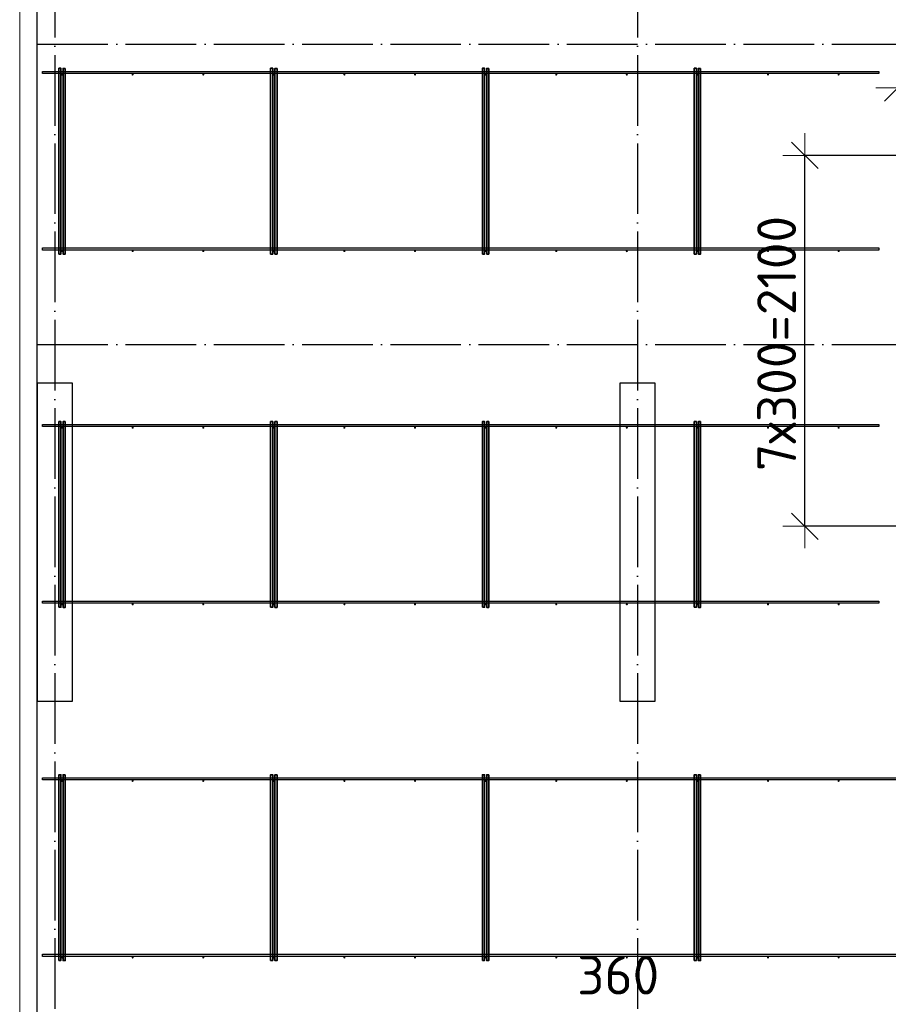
# Model space of a CAD drawing. Header units: millimetres. Extents: x 13527 to 139154, y -122592 to 61893.
# Tile 87 of 129: x 75100 to 80022, y 32963 to 38539. Entities that reach past the tile are written whole.
import ezdxf

# ---------------------------------------------------------------- set-up
doc = ezdxf.new("R2010")
doc.units = ezdxf.units.MM
doc.header["$PDMODE"] = 65
for name, pattern in [('______11', [500, 400, -50, 0, -50]), ('______2', [270, 200, -70]), ('______5', [1100, 800, -100, 100, -100])]:
    doc.linetypes.add(name, pattern=pattern)
for name, color, linetype, lineweight in [('Standard', 7, 'Continuous', 25), ('Колонна (1)', 7, 'Continuous', 35), ('Размерная линия_ общее', 7, 'Continuous', 13), ('Стена_ общее', 7, 'Continuous', 35), ('Фундамент_ общее', 7, 'Continuous', 35)]:
    doc.layers.add(name, color=color, linetype=linetype, lineweight=lineweight)
doc.layers.add('Арм.стержн. Фиксатор', color=7, linetype='Continuous', lineweight=35, true_color=0x501e0f)
doc.layers.add('Осевая линия_ общее', color=7, linetype='______5', lineweight=13, true_color=0xa0a0a0)
doc.styles.add('ISOCPEUR', font='ISOCPEUR')
doc.dimstyles.new('DIMSTYLE_3', dxfattribs={"dimtxt": 220, "dimasz": 250, "dimexe": 0, "dimexo": 0, "dimgap": 110, "dimtad": 2, "dimdec": 0, "dimrnd": 5, "dimzin": 12, "dimdsep": 46, "dimtxsty": 'ISOCPEUR', "dimblk1": 'ALL_ML_STRICH', "dimblk2": 'ALL_ML_STRICH', "dimsah": 1, "dimcen": 0, "dimclrd": 7, "dimclre": 256, "dimclrt": 7, "dimadec": 0, "dimazin": 0, "dimtfac": 1, "dimtdec": 0, "dimtix": 1, "dimtmove": 2, "dimatfit": 3, "dimfxl": 0, "dimtvp": 1.2, "dimtzin": 0, "dimlwd": 0, "dimlwe": -3, "dimarcsym": 0})
doc.dimstyles.new('DIMSTYLE_5', dxfattribs={"dimtxt": 220, "dimasz": 250, "dimexe": 0, "dimexo": 0, "dimgap": 110, "dimtad": 2, "dimdec": 0, "dimrnd": 5, "dimzin": 12, "dimdsep": 46, "dimtxsty": 'ISOCPEUR', "dimblk1": 'ALL_ML_STRICH', "dimblk2": 'ALL_ML_STRICH', "dimsah": 1, "dimcen": 0, "dimclrd": 7, "dimclre": 256, "dimclrt": 7, "dimadec": 0, "dimazin": 0, "dimtfac": 1, "dimtdec": 0, "dimtix": 1, "dimtmove": 2, "dimatfit": 3, "dimfxl": 0, "dimtzin": 0, "dimlwd": 0, "dimlwe": -3, "dimarcsym": 0})

# ---------------------------------------------------------------- blocks, each defined once
blk = doc.blocks.new('СЛОЖНЫЙ_ОБЪЕКТ_0')
at = {"layer": 'Колонна (1)', "color": 9, "lineweight": -3, "true_color": 0xc7c7c7, "transparency": 33554687}
for p, q in [((75200, 36480), (75200, 34680)), ((75400, 36480), (75200, 36480)), ((75400, 34680), (75400, 36480)), ((78500, 36480), (78500, 34680)), ((78700, 36480), (78500, 36480)), ((78700, 34680), (78700, 36480)), ((75200, 34680), (75400, 34680)), ((78500, 34680), (78700, 34680))]:
    blk.add_line(p, q, dxfattribs=at)
blk = doc.blocks.new('ALL_ML_STRICH')
at = {"color": 0, "linetype": 'ByBlock', "lineweight": -2}
for p, q in [((0, -0.5), (0, 0.5)), ((-0.3, -0.3), (0.3, 0.3)), ((-1, 0), (0.5, 0))]:
    blk.add_line(p, q, dxfattribs=at)
blk = doc.blocks.new('*D427')
at = {"layer": 'DEFPOINTS', "color": 7, "linetype": 'Continuous', "lineweight": 13, "transparency": 33554687}
for p in [(80181.9, 37770), (79548.7, 35670), (80217.4, 35670)]:
    blk.add_point(p, dxfattribs=at)
at = {"layer": 'Размерная линия_ общее', "color": 253, "linetype": 'Continuous', "lineweight": -2, "true_color": 0xa0a0a0, "transparency": 33554687}
for p, q in [((80161.9, 37770), (79548.7, 37770)), ((80197.4, 35670), (79548.7, 35670))]:
    blk.add_line(p, q, dxfattribs=at)
at = {"layer": 'Размерная линия_ общее', "color": 7, "linetype": 'Continuous', "lineweight": -2, "transparency": 33554687}
blk.add_line((79548.7, 35670), (79548.7, 37770), dxfattribs=at)
at = {"layer": 'Размерная линия_ общее', "color": 7, "linetype": 'Continuous', "lineweight": 13, "transparency": 33554687, "xscale": 250, "yscale": 250, "zscale": 250}
for p, rotation in [((79548.7, 37770), 90), ((79548.7, 35670), 270)]:
    blk.add_blockref('ALL_ML_STRICH', p, dxfattribs=dict(at, rotation=rotation))
at = {"layer": 'Размерная линия_ общее', "color": 7, "linetype": 'Continuous', "lineweight": 13, "transparency": 33554687, "insert": (79278.7, 35983), "char_height": 220, "width": 11, "attachment_point": 1, "rotation": 90, "line_spacing_factor": 0.60241, "style": 'ISOCPEUR'}
blk.add_mtext('7х300=2100', dxfattribs=at)
blk = doc.blocks.new('*D433')
at = {"layer": 'DEFPOINTS', "color": 7, "linetype": 'Continuous', "lineweight": 13, "transparency": 33554687}
for p in [(80075, 38152.7), (80075, 37776), (80805, 36876)]:
    blk.add_point(p, dxfattribs=at)
at = {"layer": 'Размерная линия_ общее', "color": 253, "linetype": 'Continuous', "lineweight": -2, "true_color": 0xa0a0a0, "transparency": 33554687}
for p, q in [((80075, 37796), (80075, 38152.7)), ((80805, 36896), (80805, 38152.7))]:
    blk.add_line(p, q, dxfattribs=at)
at = {"layer": 'Размерная линия_ общее', "color": 7, "linetype": 'Continuous', "lineweight": -2, "transparency": 33554687}
blk.add_line((80075, 38152.7), (80805, 38152.7), dxfattribs=at)
at = {"layer": 'Размерная линия_ общее', "color": 7, "linetype": 'Continuous', "lineweight": 13, "transparency": 33554687, "xscale": 250, "yscale": 250, "zscale": 250, "rotation": 180}
blk.add_blockref('ALL_ML_STRICH', (80075, 38152.7), dxfattribs=at)
at = {"layer": 'Размерная линия_ общее', "color": 7, "linetype": 'Continuous', "lineweight": 13, "transparency": 33554687, "xscale": 250, "yscale": 250, "zscale": 250}
blk.add_blockref('ALL_ML_STRICH', (80805, 38152.7), dxfattribs=at)
at = {"layer": 'Размерная линия_ общее', "color": 7, "linetype": 'Continuous', "lineweight": 13, "transparency": 33554687, "insert": (80451, 38312.7), "char_height": 220, "width": 660, "attachment_point": 5, "style": 'ISOCPEUR'}
blk.add_mtext('\\A1;{730}', dxfattribs=at)
blk = doc.blocks.new('*D437')
at = {"layer": 'DEFPOINTS', "color": 7, "linetype": 'Continuous', "lineweight": 13, "transparency": 33554687}
for p in [(78600, 32597.8), (78600, 32547.8), (78960, 31270)]:
    blk.add_point(p, dxfattribs=at)
at = {"layer": 'Размерная линия_ общее', "color": 253, "linetype": 'Continuous', "lineweight": -2, "true_color": 0xa0a0a0, "transparency": 33554687}
for p, q in [((78600, 32567.8), (78600, 32597.8)), ((78960, 31290), (78960, 32597.8))]:
    blk.add_line(p, q, dxfattribs=at)
at = {"layer": 'Размерная линия_ общее', "color": 7, "linetype": 'Continuous', "lineweight": -2, "transparency": 33554687}
blk.add_line((78600, 32597.8), (78960, 32597.8), dxfattribs=at)
at = {"layer": 'Размерная линия_ общее', "color": 7, "linetype": 'Continuous', "lineweight": 13, "transparency": 33554687, "xscale": 250, "yscale": 250, "zscale": 250, "rotation": 180}
blk.add_blockref('ALL_ML_STRICH', (78600, 32597.8), dxfattribs=at)
at = {"layer": 'Размерная линия_ общее', "color": 7, "linetype": 'Continuous', "lineweight": 13, "transparency": 33554687, "xscale": 250, "yscale": 250, "zscale": 250}
blk.add_blockref('ALL_ML_STRICH', (78960, 32597.8), dxfattribs=at)
at = {"layer": 'Размерная линия_ общее', "color": 7, "linetype": 'Continuous', "lineweight": 13, "transparency": 33554687, "insert": (78491.2, 33128.5), "char_height": 220, "width": 660, "attachment_point": 5, "style": 'ISOCPEUR'}
blk.add_mtext('\\A1;{360}', dxfattribs=at)

msp = doc.modelspace()

# ---------------------------------------------------------------- hatches: boundary and pattern name
at = {"layer": 'Арм.стержн. Фиксатор', "linetype": 'Continuous', "lineweight": 35, "transparency": 33554687}
for points in [[(75346, 38228), (75345.5, 38230.3), (75344.2, 38232.2), (75342.3, 38233.5), (75340, 38234), (75337.7, 38233.5), (75335.8, 38232.2), (75334.5, 38230.3), (75334, 38228), (75334.5, 38225.7), (75335.8, 38223.8), (75337.7, 38222.5), (75340, 38222), (75342.3, 38222.5), (75344.2, 38223.8), (75345.5, 38225.7)], [(75746, 38228), (75745.5, 38230.3), (75744.2, 38232.2), (75742.3, 38233.5), (75740, 38234), (75737.7, 38233.5), (75735.8, 38232.2), (75734.5, 38230.3), (75734, 38228), (75734.5, 38225.7), (75735.8, 38223.8), (75737.7, 38222.5), (75740, 38222), (75742.3, 38222.5), (75744.2, 38223.8), (75745.5, 38225.7)], [(76146, 38228), (76145.5, 38230.3), (76144.2, 38232.2), (76142.3, 38233.5), (76140, 38234), (76137.7, 38233.5), (76135.8, 38232.2), (76134.5, 38230.3), (76134, 38228), (76134.5, 38225.7), (76135.8, 38223.8), (76137.7, 38222.5), (76140, 38222), (76142.3, 38222.5), (76144.2, 38223.8), (76145.5, 38225.7)], [(76546, 38228), (76545.5, 38230.3), (76544.2, 38232.2), (76542.3, 38233.5), (76540, 38234), (76537.7, 38233.5), (76535.8, 38232.2), (76534.5, 38230.3), (76534, 38228), (76534.5, 38225.7), (76535.8, 38223.8), (76537.7, 38222.5), (76540, 38222), (76542.3, 38222.5), (76544.2, 38223.8), (76545.5, 38225.7)], [(76946, 38228), (76945.5, 38230.3), (76944.2, 38232.2), (76942.3, 38233.5), (76940, 38234), (76937.7, 38233.5), (76935.8, 38232.2), (76934.5, 38230.3), (76934, 38228), (76934.5, 38225.7), (76935.8, 38223.8), (76937.7, 38222.5), (76940, 38222), (76942.3, 38222.5), (76944.2, 38223.8), (76945.5, 38225.7)], [(77346, 38228), (77345.5, 38230.3), (77344.2, 38232.2), (77342.3, 38233.5), (77340, 38234), (77337.7, 38233.5), (77335.8, 38232.2), (77334.5, 38230.3), (77334, 38228), (77334.5, 38225.7), (77335.8, 38223.8), (77337.7, 38222.5), (77340, 38222), (77342.3, 38222.5), (77344.2, 38223.8), (77345.5, 38225.7)], [(77746, 38228), (77745.5, 38230.3), (77744.2, 38232.2), (77742.3, 38233.5), (77740, 38234), (77737.7, 38233.5), (77735.8, 38232.2), (77734.5, 38230.3), (77734, 38228), (77734.5, 38225.7), (77735.8, 38223.8), (77737.7, 38222.5), (77740, 38222), (77742.3, 38222.5), (77744.2, 38223.8), (77745.5, 38225.7)], [(78146, 38228), (78145.5, 38230.3), (78144.2, 38232.2), (78142.3, 38233.5), (78140, 38234), (78137.7, 38233.5), (78135.8, 38232.2), (78134.5, 38230.3), (78134, 38228), (78134.5, 38225.7), (78135.8, 38223.8), (78137.7, 38222.5), (78140, 38222), (78142.3, 38222.5), (78144.2, 38223.8), (78145.5, 38225.7)], [(78546, 38228), (78545.5, 38230.3), (78544.2, 38232.2), (78542.3, 38233.5), (78540, 38234), (78537.7, 38233.5), (78535.8, 38232.2), (78534.5, 38230.3), (78534, 38228), (78534.5, 38225.7), (78535.8, 38223.8), (78537.7, 38222.5), (78540, 38222), (78542.3, 38222.5), (78544.2, 38223.8), (78545.5, 38225.7)], [(78946, 38228), (78945.5, 38230.3), (78944.2, 38232.2), (78942.3, 38233.5), (78940, 38234), (78937.7, 38233.5), (78935.8, 38232.2), (78934.5, 38230.3), (78934, 38228), (78934.5, 38225.7), (78935.8, 38223.8), (78937.7, 38222.5), (78940, 38222), (78942.3, 38222.5), (78944.2, 38223.8), (78945.5, 38225.7)], [(79346, 38228), (79345.5, 38230.3), (79344.2, 38232.2), (79342.3, 38233.5), (79340, 38234), (79337.7, 38233.5), (79335.8, 38232.2), (79334.5, 38230.3), (79334, 38228), (79334.5, 38225.7), (79335.8, 38223.8), (79337.7, 38222.5), (79340, 38222), (79342.3, 38222.5), (79344.2, 38223.8), (79345.5, 38225.7)], [(79746, 38228), (79745.5, 38230.3), (79744.2, 38232.2), (79742.3, 38233.5), (79740, 38234), (79737.7, 38233.5), (79735.8, 38232.2), (79734.5, 38230.3), (79734, 38228), (79734.5, 38225.7), (79735.8, 38223.8), (79737.7, 38222.5), (79740, 38222), (79742.3, 38222.5), (79744.2, 38223.8), (79745.5, 38225.7)], [(75346, 37228), (75345.5, 37230.3), (75344.2, 37232.2), (75342.3, 37233.5), (75340, 37234), (75337.7, 37233.5), (75335.8, 37232.2), (75334.5, 37230.3), (75334, 37228), (75334.5, 37225.7), (75335.8, 37223.8), (75337.7, 37222.5), (75340, 37222), (75342.3, 37222.5), (75344.2, 37223.8), (75345.5, 37225.7)], [(75746, 37228), (75745.5, 37230.3), (75744.2, 37232.2), (75742.3, 37233.5), (75740, 37234), (75737.7, 37233.5), (75735.8, 37232.2), (75734.5, 37230.3), (75734, 37228), (75734.5, 37225.7), (75735.8, 37223.8), (75737.7, 37222.5), (75740, 37222), (75742.3, 37222.5), (75744.2, 37223.8), (75745.5, 37225.7)], [(76146, 37228), (76145.5, 37230.3), (76144.2, 37232.2), (76142.3, 37233.5), (76140, 37234), (76137.7, 37233.5), (76135.8, 37232.2), (76134.5, 37230.3), (76134, 37228), (76134.5, 37225.7), (76135.8, 37223.8), (76137.7, 37222.5), (76140, 37222), (76142.3, 37222.5), (76144.2, 37223.8), (76145.5, 37225.7)], [(76546, 37228), (76545.5, 37230.3), (76544.2, 37232.2), (76542.3, 37233.5), (76540, 37234), (76537.7, 37233.5), (76535.8, 37232.2), (76534.5, 37230.3), (76534, 37228), (76534.5, 37225.7), (76535.8, 37223.8), (76537.7, 37222.5), (76540, 37222), (76542.3, 37222.5), (76544.2, 37223.8), (76545.5, 37225.7)], [(76946, 37228), (76945.5, 37230.3), (76944.2, 37232.2), (76942.3, 37233.5), (76940, 37234), (76937.7, 37233.5), (76935.8, 37232.2), (76934.5, 37230.3), (76934, 37228), (76934.5, 37225.7), (76935.8, 37223.8), (76937.7, 37222.5), (76940, 37222), (76942.3, 37222.5), (76944.2, 37223.8), (76945.5, 37225.7)], [(77346, 37228), (77345.5, 37230.3), (77344.2, 37232.2), (77342.3, 37233.5), (77340, 37234), (77337.7, 37233.5), (77335.8, 37232.2), (77334.5, 37230.3), (77334, 37228), (77334.5, 37225.7), (77335.8, 37223.8), (77337.7, 37222.5), (77340, 37222), (77342.3, 37222.5), (77344.2, 37223.8), (77345.5, 37225.7)], [(77746, 37228), (77745.5, 37230.3), (77744.2, 37232.2), (77742.3, 37233.5), (77740, 37234), (77737.7, 37233.5), (77735.8, 37232.2), (77734.5, 37230.3), (77734, 37228), (77734.5, 37225.7), (77735.8, 37223.8), (77737.7, 37222.5), (77740, 37222), (77742.3, 37222.5), (77744.2, 37223.8), (77745.5, 37225.7)], [(78146, 37228), (78145.5, 37230.3), (78144.2, 37232.2), (78142.3, 37233.5), (78140, 37234), (78137.7, 37233.5), (78135.8, 37232.2), (78134.5, 37230.3), (78134, 37228), (78134.5, 37225.7), (78135.8, 37223.8), (78137.7, 37222.5), (78140, 37222), (78142.3, 37222.5), (78144.2, 37223.8), (78145.5, 37225.7)], [(78546, 37228), (78545.5, 37230.3), (78544.2, 37232.2), (78542.3, 37233.5), (78540, 37234), (78537.7, 37233.5), (78535.8, 37232.2), (78534.5, 37230.3), (78534, 37228), (78534.5, 37225.7), (78535.8, 37223.8), (78537.7, 37222.5), (78540, 37222), (78542.3, 37222.5), (78544.2, 37223.8), (78545.5, 37225.7)], [(78946, 37228), (78945.5, 37230.3), (78944.2, 37232.2), (78942.3, 37233.5), (78940, 37234), (78937.7, 37233.5), (78935.8, 37232.2), (78934.5, 37230.3), (78934, 37228), (78934.5, 37225.7), (78935.8, 37223.8), (78937.7, 37222.5), (78940, 37222), (78942.3, 37222.5), (78944.2, 37223.8), (78945.5, 37225.7)], [(79346, 37228), (79345.5, 37230.3), (79344.2, 37232.2), (79342.3, 37233.5), (79340, 37234), (79337.7, 37233.5), (79335.8, 37232.2), (79334.5, 37230.3), (79334, 37228), (79334.5, 37225.7), (79335.8, 37223.8), (79337.7, 37222.5), (79340, 37222), (79342.3, 37222.5), (79344.2, 37223.8), (79345.5, 37225.7)], [(79746, 37228), (79745.5, 37230.3), (79744.2, 37232.2), (79742.3, 37233.5), (79740, 37234), (79737.7, 37233.5), (79735.8, 37232.2), (79734.5, 37230.3), (79734, 37228), (79734.5, 37225.7), (79735.8, 37223.8), (79737.7, 37222.5), (79740, 37222), (79742.3, 37222.5), (79744.2, 37223.8), (79745.5, 37225.7)], [(75346, 36228), (75345.5, 36230.3), (75344.2, 36232.2), (75342.3, 36233.5), (75340, 36234), (75337.7, 36233.5), (75335.8, 36232.2), (75334.5, 36230.3), (75334, 36228), (75334.5, 36225.7), (75335.8, 36223.8), (75337.7, 36222.5), (75340, 36222), (75342.3, 36222.5), (75344.2, 36223.8), (75345.5, 36225.7)], [(75746, 36228), (75745.5, 36230.3), (75744.2, 36232.2), (75742.3, 36233.5), (75740, 36234), (75737.7, 36233.5), (75735.8, 36232.2), (75734.5, 36230.3), (75734, 36228), (75734.5, 36225.7), (75735.8, 36223.8), (75737.7, 36222.5), (75740, 36222), (75742.3, 36222.5), (75744.2, 36223.8), (75745.5, 36225.7)], [(76146, 36228), (76145.5, 36230.3), (76144.2, 36232.2), (76142.3, 36233.5), (76140, 36234), (76137.7, 36233.5), (76135.8, 36232.2), (76134.5, 36230.3), (76134, 36228), (76134.5, 36225.7), (76135.8, 36223.8), (76137.7, 36222.5), (76140, 36222), (76142.3, 36222.5), (76144.2, 36223.8), (76145.5, 36225.7)], [(76546, 36228), (76545.5, 36230.3), (76544.2, 36232.2), (76542.3, 36233.5), (76540, 36234), (76537.7, 36233.5), (76535.8, 36232.2), (76534.5, 36230.3), (76534, 36228), (76534.5, 36225.7), (76535.8, 36223.8), (76537.7, 36222.5), (76540, 36222), (76542.3, 36222.5), (76544.2, 36223.8), (76545.5, 36225.7)], [(76946, 36228), (76945.5, 36230.3), (76944.2, 36232.2), (76942.3, 36233.5), (76940, 36234), (76937.7, 36233.5), (76935.8, 36232.2), (76934.5, 36230.3), (76934, 36228), (76934.5, 36225.7), (76935.8, 36223.8), (76937.7, 36222.5), (76940, 36222), (76942.3, 36222.5), (76944.2, 36223.8), (76945.5, 36225.7)], [(77346, 36228), (77345.5, 36230.3), (77344.2, 36232.2), (77342.3, 36233.5), (77340, 36234), (77337.7, 36233.5), (77335.8, 36232.2), (77334.5, 36230.3), (77334, 36228), (77334.5, 36225.7), (77335.8, 36223.8), (77337.7, 36222.5), (77340, 36222), (77342.3, 36222.5), (77344.2, 36223.8), (77345.5, 36225.7)], [(77746, 36228), (77745.5, 36230.3), (77744.2, 36232.2), (77742.3, 36233.5), (77740, 36234), (77737.7, 36233.5), (77735.8, 36232.2), (77734.5, 36230.3), (77734, 36228), (77734.5, 36225.7), (77735.8, 36223.8), (77737.7, 36222.5), (77740, 36222), (77742.3, 36222.5), (77744.2, 36223.8), (77745.5, 36225.7)], [(78146, 36228), (78145.5, 36230.3), (78144.2, 36232.2), (78142.3, 36233.5), (78140, 36234), (78137.7, 36233.5), (78135.8, 36232.2), (78134.5, 36230.3), (78134, 36228), (78134.5, 36225.7), (78135.8, 36223.8), (78137.7, 36222.5), (78140, 36222), (78142.3, 36222.5), (78144.2, 36223.8), (78145.5, 36225.7)], [(78546, 36228), (78545.5, 36230.3), (78544.2, 36232.2), (78542.3, 36233.5), (78540, 36234), (78537.7, 36233.5), (78535.8, 36232.2), (78534.5, 36230.3), (78534, 36228), (78534.5, 36225.7), (78535.8, 36223.8), (78537.7, 36222.5), (78540, 36222), (78542.3, 36222.5), (78544.2, 36223.8), (78545.5, 36225.7)], [(78946, 36228), (78945.5, 36230.3), (78944.2, 36232.2), (78942.3, 36233.5), (78940, 36234), (78937.7, 36233.5), (78935.8, 36232.2), (78934.5, 36230.3), (78934, 36228), (78934.5, 36225.7), (78935.8, 36223.8), (78937.7, 36222.5), (78940, 36222), (78942.3, 36222.5), (78944.2, 36223.8), (78945.5, 36225.7)], [(79346, 36228), (79345.5, 36230.3), (79344.2, 36232.2), (79342.3, 36233.5), (79340, 36234), (79337.7, 36233.5), (79335.8, 36232.2), (79334.5, 36230.3), (79334, 36228), (79334.5, 36225.7), (79335.8, 36223.8), (79337.7, 36222.5), (79340, 36222), (79342.3, 36222.5), (79344.2, 36223.8), (79345.5, 36225.7)], [(79746, 36228), (79745.5, 36230.3), (79744.2, 36232.2), (79742.3, 36233.5), (79740, 36234), (79737.7, 36233.5), (79735.8, 36232.2), (79734.5, 36230.3), (79734, 36228), (79734.5, 36225.7), (79735.8, 36223.8), (79737.7, 36222.5), (79740, 36222), (79742.3, 36222.5), (79744.2, 36223.8), (79745.5, 36225.7)], [(75346, 35228), (75345.5, 35230.3), (75344.2, 35232.2), (75342.3, 35233.5), (75340, 35234), (75337.7, 35233.5), (75335.8, 35232.2), (75334.5, 35230.3), (75334, 35228), (75334.5, 35225.7), (75335.8, 35223.8), (75337.7, 35222.5), (75340, 35222), (75342.3, 35222.5), (75344.2, 35223.8), (75345.5, 35225.7)], [(75746, 35228), (75745.5, 35230.3), (75744.2, 35232.2), (75742.3, 35233.5), (75740, 35234), (75737.7, 35233.5), (75735.8, 35232.2), (75734.5, 35230.3), (75734, 35228), (75734.5, 35225.7), (75735.8, 35223.8), (75737.7, 35222.5), (75740, 35222), (75742.3, 35222.5), (75744.2, 35223.8), (75745.5, 35225.7)], [(76146, 35228), (76145.5, 35230.3), (76144.2, 35232.2), (76142.3, 35233.5), (76140, 35234), (76137.7, 35233.5), (76135.8, 35232.2), (76134.5, 35230.3), (76134, 35228), (76134.5, 35225.7), (76135.8, 35223.8), (76137.7, 35222.5), (76140, 35222), (76142.3, 35222.5), (76144.2, 35223.8), (76145.5, 35225.7)], [(76546, 35228), (76545.5, 35230.3), (76544.2, 35232.2), (76542.3, 35233.5), (76540, 35234), (76537.7, 35233.5), (76535.8, 35232.2), (76534.5, 35230.3), (76534, 35228), (76534.5, 35225.7), (76535.8, 35223.8), (76537.7, 35222.5), (76540, 35222), (76542.3, 35222.5), (76544.2, 35223.8), (76545.5, 35225.7)], [(76946, 35228), (76945.5, 35230.3), (76944.2, 35232.2), (76942.3, 35233.5), (76940, 35234), (76937.7, 35233.5), (76935.8, 35232.2), (76934.5, 35230.3), (76934, 35228), (76934.5, 35225.7), (76935.8, 35223.8), (76937.7, 35222.5), (76940, 35222), (76942.3, 35222.5), (76944.2, 35223.8), (76945.5, 35225.7)], [(77346, 35228), (77345.5, 35230.3), (77344.2, 35232.2), (77342.3, 35233.5), (77340, 35234), (77337.7, 35233.5), (77335.8, 35232.2), (77334.5, 35230.3), (77334, 35228), (77334.5, 35225.7), (77335.8, 35223.8), (77337.7, 35222.5), (77340, 35222), (77342.3, 35222.5), (77344.2, 35223.8), (77345.5, 35225.7)], [(77746, 35228), (77745.5, 35230.3), (77744.2, 35232.2), (77742.3, 35233.5), (77740, 35234), (77737.7, 35233.5), (77735.8, 35232.2), (77734.5, 35230.3), (77734, 35228), (77734.5, 35225.7), (77735.8, 35223.8), (77737.7, 35222.5), (77740, 35222), (77742.3, 35222.5), (77744.2, 35223.8), (77745.5, 35225.7)], [(78146, 35228), (78145.5, 35230.3), (78144.2, 35232.2), (78142.3, 35233.5), (78140, 35234), (78137.7, 35233.5), (78135.8, 35232.2), (78134.5, 35230.3), (78134, 35228), (78134.5, 35225.7), (78135.8, 35223.8), (78137.7, 35222.5), (78140, 35222), (78142.3, 35222.5), (78144.2, 35223.8), (78145.5, 35225.7)], [(78546, 35228), (78545.5, 35230.3), (78544.2, 35232.2), (78542.3, 35233.5), (78540, 35234), (78537.7, 35233.5), (78535.8, 35232.2), (78534.5, 35230.3), (78534, 35228), (78534.5, 35225.7), (78535.8, 35223.8), (78537.7, 35222.5), (78540, 35222), (78542.3, 35222.5), (78544.2, 35223.8), (78545.5, 35225.7)], [(78946, 35228), (78945.5, 35230.3), (78944.2, 35232.2), (78942.3, 35233.5), (78940, 35234), (78937.7, 35233.5), (78935.8, 35232.2), (78934.5, 35230.3), (78934, 35228), (78934.5, 35225.7), (78935.8, 35223.8), (78937.7, 35222.5), (78940, 35222), (78942.3, 35222.5), (78944.2, 35223.8), (78945.5, 35225.7)], [(79346, 35228), (79345.5, 35230.3), (79344.2, 35232.2), (79342.3, 35233.5), (79340, 35234), (79337.7, 35233.5), (79335.8, 35232.2), (79334.5, 35230.3), (79334, 35228), (79334.5, 35225.7), (79335.8, 35223.8), (79337.7, 35222.5), (79340, 35222), (79342.3, 35222.5), (79344.2, 35223.8), (79345.5, 35225.7)], [(79746, 35228), (79745.5, 35230.3), (79744.2, 35232.2), (79742.3, 35233.5), (79740, 35234), (79737.7, 35233.5), (79735.8, 35232.2), (79734.5, 35230.3), (79734, 35228), (79734.5, 35225.7), (79735.8, 35223.8), (79737.7, 35222.5), (79740, 35222), (79742.3, 35222.5), (79744.2, 35223.8), (79745.5, 35225.7)], [(75346, 34228), (75345.5, 34230.3), (75344.2, 34232.2), (75342.3, 34233.5), (75340, 34234), (75337.7, 34233.5), (75335.8, 34232.2), (75334.5, 34230.3), (75334, 34228), (75334.5, 34225.7), (75335.8, 34223.8), (75337.7, 34222.5), (75340, 34222), (75342.3, 34222.5), (75344.2, 34223.8), (75345.5, 34225.7)], [(75746, 34228), (75745.5, 34230.3), (75744.2, 34232.2), (75742.3, 34233.5), (75740, 34234), (75737.7, 34233.5), (75735.8, 34232.2), (75734.5, 34230.3), (75734, 34228), (75734.5, 34225.7), (75735.8, 34223.8), (75737.7, 34222.5), (75740, 34222), (75742.3, 34222.5), (75744.2, 34223.8), (75745.5, 34225.7)], [(76146, 34228), (76145.5, 34230.3), (76144.2, 34232.2), (76142.3, 34233.5), (76140, 34234), (76137.7, 34233.5), (76135.8, 34232.2), (76134.5, 34230.3), (76134, 34228), (76134.5, 34225.7), (76135.8, 34223.8), (76137.7, 34222.5), (76140, 34222), (76142.3, 34222.5), (76144.2, 34223.8), (76145.5, 34225.7)], [(76546, 34228), (76545.5, 34230.3), (76544.2, 34232.2), (76542.3, 34233.5), (76540, 34234), (76537.7, 34233.5), (76535.8, 34232.2), (76534.5, 34230.3), (76534, 34228), (76534.5, 34225.7), (76535.8, 34223.8), (76537.7, 34222.5), (76540, 34222), (76542.3, 34222.5), (76544.2, 34223.8), (76545.5, 34225.7)], [(76946, 34228), (76945.5, 34230.3), (76944.2, 34232.2), (76942.3, 34233.5), (76940, 34234), (76937.7, 34233.5), (76935.8, 34232.2), (76934.5, 34230.3), (76934, 34228), (76934.5, 34225.7), (76935.8, 34223.8), (76937.7, 34222.5), (76940, 34222), (76942.3, 34222.5), (76944.2, 34223.8), (76945.5, 34225.7)], [(77346, 34228), (77345.5, 34230.3), (77344.2, 34232.2), (77342.3, 34233.5), (77340, 34234), (77337.7, 34233.5), (77335.8, 34232.2), (77334.5, 34230.3), (77334, 34228), (77334.5, 34225.7), (77335.8, 34223.8), (77337.7, 34222.5), (77340, 34222), (77342.3, 34222.5), (77344.2, 34223.8), (77345.5, 34225.7)], [(77746, 34228), (77745.5, 34230.3), (77744.2, 34232.2), (77742.3, 34233.5), (77740, 34234), (77737.7, 34233.5), (77735.8, 34232.2), (77734.5, 34230.3), (77734, 34228), (77734.5, 34225.7), (77735.8, 34223.8), (77737.7, 34222.5), (77740, 34222), (77742.3, 34222.5), (77744.2, 34223.8), (77745.5, 34225.7)], [(78146, 34228), (78145.5, 34230.3), (78144.2, 34232.2), (78142.3, 34233.5), (78140, 34234), (78137.7, 34233.5), (78135.8, 34232.2), (78134.5, 34230.3), (78134, 34228), (78134.5, 34225.7), (78135.8, 34223.8), (78137.7, 34222.5), (78140, 34222), (78142.3, 34222.5), (78144.2, 34223.8), (78145.5, 34225.7)], [(78546, 34228), (78545.5, 34230.3), (78544.2, 34232.2), (78542.3, 34233.5), (78540, 34234), (78537.7, 34233.5), (78535.8, 34232.2), (78534.5, 34230.3), (78534, 34228), (78534.5, 34225.7), (78535.8, 34223.8), (78537.7, 34222.5), (78540, 34222), (78542.3, 34222.5), (78544.2, 34223.8), (78545.5, 34225.7)], [(78946, 34228), (78945.5, 34230.3), (78944.2, 34232.2), (78942.3, 34233.5), (78940, 34234), (78937.7, 34233.5), (78935.8, 34232.2), (78934.5, 34230.3), (78934, 34228), (78934.5, 34225.7), (78935.8, 34223.8), (78937.7, 34222.5), (78940, 34222), (78942.3, 34222.5), (78944.2, 34223.8), (78945.5, 34225.7)], [(79346, 34228), (79345.5, 34230.3), (79344.2, 34232.2), (79342.3, 34233.5), (79340, 34234), (79337.7, 34233.5), (79335.8, 34232.2), (79334.5, 34230.3), (79334, 34228), (79334.5, 34225.7), (79335.8, 34223.8), (79337.7, 34222.5), (79340, 34222), (79342.3, 34222.5), (79344.2, 34223.8), (79345.5, 34225.7)], [(79746, 34228), (79745.5, 34230.3), (79744.2, 34232.2), (79742.3, 34233.5), (79740, 34234), (79737.7, 34233.5), (79735.8, 34232.2), (79734.5, 34230.3), (79734, 34228), (79734.5, 34225.7), (79735.8, 34223.8), (79737.7, 34222.5), (79740, 34222), (79742.3, 34222.5), (79744.2, 34223.8), (79745.5, 34225.7)], [(75346, 33228), (75345.5, 33230.3), (75344.2, 33232.2), (75342.3, 33233.5), (75340, 33234), (75337.7, 33233.5), (75335.8, 33232.2), (75334.5, 33230.3), (75334, 33228), (75334.5, 33225.7), (75335.8, 33223.8), (75337.7, 33222.5), (75340, 33222), (75342.3, 33222.5), (75344.2, 33223.8), (75345.5, 33225.7)], [(75746, 33228), (75745.5, 33230.3), (75744.2, 33232.2), (75742.3, 33233.5), (75740, 33234), (75737.7, 33233.5), (75735.8, 33232.2), (75734.5, 33230.3), (75734, 33228), (75734.5, 33225.7), (75735.8, 33223.8), (75737.7, 33222.5), (75740, 33222), (75742.3, 33222.5), (75744.2, 33223.8), (75745.5, 33225.7)], [(76146, 33228), (76145.5, 33230.3), (76144.2, 33232.2), (76142.3, 33233.5), (76140, 33234), (76137.7, 33233.5), (76135.8, 33232.2), (76134.5, 33230.3), (76134, 33228), (76134.5, 33225.7), (76135.8, 33223.8), (76137.7, 33222.5), (76140, 33222), (76142.3, 33222.5), (76144.2, 33223.8), (76145.5, 33225.7)], [(76546, 33228), (76545.5, 33230.3), (76544.2, 33232.2), (76542.3, 33233.5), (76540, 33234), (76537.7, 33233.5), (76535.8, 33232.2), (76534.5, 33230.3), (76534, 33228), (76534.5, 33225.7), (76535.8, 33223.8), (76537.7, 33222.5), (76540, 33222), (76542.3, 33222.5), (76544.2, 33223.8), (76545.5, 33225.7)], [(76946, 33228), (76945.5, 33230.3), (76944.2, 33232.2), (76942.3, 33233.5), (76940, 33234), (76937.7, 33233.5), (76935.8, 33232.2), (76934.5, 33230.3), (76934, 33228), (76934.5, 33225.7), (76935.8, 33223.8), (76937.7, 33222.5), (76940, 33222), (76942.3, 33222.5), (76944.2, 33223.8), (76945.5, 33225.7)], [(77346, 33228), (77345.5, 33230.3), (77344.2, 33232.2), (77342.3, 33233.5), (77340, 33234), (77337.7, 33233.5), (77335.8, 33232.2), (77334.5, 33230.3), (77334, 33228), (77334.5, 33225.7), (77335.8, 33223.8), (77337.7, 33222.5), (77340, 33222), (77342.3, 33222.5), (77344.2, 33223.8), (77345.5, 33225.7)], [(77746, 33228), (77745.5, 33230.3), (77744.2, 33232.2), (77742.3, 33233.5), (77740, 33234), (77737.7, 33233.5), (77735.8, 33232.2), (77734.5, 33230.3), (77734, 33228), (77734.5, 33225.7), (77735.8, 33223.8), (77737.7, 33222.5), (77740, 33222), (77742.3, 33222.5), (77744.2, 33223.8), (77745.5, 33225.7)], [(78146, 33228), (78145.5, 33230.3), (78144.2, 33232.2), (78142.3, 33233.5), (78140, 33234), (78137.7, 33233.5), (78135.8, 33232.2), (78134.5, 33230.3), (78134, 33228), (78134.5, 33225.7), (78135.8, 33223.8), (78137.7, 33222.5), (78140, 33222), (78142.3, 33222.5), (78144.2, 33223.8), (78145.5, 33225.7)], [(78546, 33228), (78545.5, 33230.3), (78544.2, 33232.2), (78542.3, 33233.5), (78540, 33234), (78537.7, 33233.5), (78535.8, 33232.2), (78534.5, 33230.3), (78534, 33228), (78534.5, 33225.7), (78535.8, 33223.8), (78537.7, 33222.5), (78540, 33222), (78542.3, 33222.5), (78544.2, 33223.8), (78545.5, 33225.7)], [(78946, 33228), (78945.5, 33230.3), (78944.2, 33232.2), (78942.3, 33233.5), (78940, 33234), (78937.7, 33233.5), (78935.8, 33232.2), (78934.5, 33230.3), (78934, 33228), (78934.5, 33225.7), (78935.8, 33223.8), (78937.7, 33222.5), (78940, 33222), (78942.3, 33222.5), (78944.2, 33223.8), (78945.5, 33225.7)], [(79346, 33228), (79345.5, 33230.3), (79344.2, 33232.2), (79342.3, 33233.5), (79340, 33234), (79337.7, 33233.5), (79335.8, 33232.2), (79334.5, 33230.3), (79334, 33228), (79334.5, 33225.7), (79335.8, 33223.8), (79337.7, 33222.5), (79340, 33222), (79342.3, 33222.5), (79344.2, 33223.8), (79345.5, 33225.7)], [(79746, 33228), (79745.5, 33230.3), (79744.2, 33232.2), (79742.3, 33233.5), (79740, 33234), (79737.7, 33233.5), (79735.8, 33232.2), (79734.5, 33230.3), (79734, 33228), (79734.5, 33225.7), (79735.8, 33223.8), (79737.7, 33222.5), (79740, 33222), (79742.3, 33222.5), (79744.2, 33223.8), (79745.5, 33225.7)]]:
    msp.add_hatch(color=22, dxfattribs=at).paths.add_polyline_path(points)

# ---------------------------------------------------------------- linework, layer by layer
at = {"layer": 'Standard', "color": 7, "linetype": 'Continuous', "lineweight": 13, "transparency": 33554687}
msp.add_lwpolyline([(75100, 29250), (117980, 29250), (117980, 46440), (75100, 46440), (75100, 29250)], dxfattribs=at)
at = {"layer": 'Арм.стержн. Фиксатор', "color": 22, "linetype": 'Continuous', "lineweight": 35, "transparency": 33554687}
for points in [[(75322, 37211.1), (75322, 38263.1), (75334, 38263.1), (75334, 37211.1), (75322, 37211.1)], [(75358, 38262.9), (75358, 37210.8), (75346, 37210.8), (75346, 38262.9), (75358, 38262.9)], [(76522, 37211.1), (76522, 38263.1), (76534, 38263.1), (76534, 37211.1), (76522, 37211.1)], [(76558, 38262.9), (76558, 37210.8), (76546, 37210.8), (76546, 38262.9), (76558, 38262.9)], [(77722, 37211.1), (77722, 38263.1), (77734, 38263.1), (77734, 37211.1), (77722, 37211.1)], [(77758, 38262.9), (77758, 37210.8), (77746, 37210.8), (77746, 38262.9), (77758, 38262.9)], [(78922, 37211.1), (78922, 38263.1), (78934, 38263.1), (78934, 37211.1), (78922, 37211.1)], [(78958, 38262.9), (78958, 37210.8), (78946, 37210.8), (78946, 38262.9), (78958, 38262.9)], [(75322, 35211.1), (75322, 36263.1), (75334, 36263.1), (75334, 35211.1), (75322, 35211.1)], [(75358, 36262.9), (75358, 35210.8), (75346, 35210.8), (75346, 36262.9), (75358, 36262.9)], [(76522, 35211.1), (76522, 36263.1), (76534, 36263.1), (76534, 35211.1), (76522, 35211.1)], [(76558, 36262.9), (76558, 35210.8), (76546, 35210.8), (76546, 36262.9), (76558, 36262.9)], [(77722, 35211.1), (77722, 36263.1), (77734, 36263.1), (77734, 35211.1), (77722, 35211.1)], [(77758, 36262.9), (77758, 35210.8), (77746, 35210.8), (77746, 36262.9), (77758, 36262.9)], [(78922, 35211.1), (78922, 36263.1), (78934, 36263.1), (78934, 35211.1), (78922, 35211.1)], [(78958, 36262.9), (78958, 35210.8), (78946, 35210.8), (78946, 36262.9), (78958, 36262.9)], [(75322, 33211.1), (75322, 34263.1), (75334, 34263.1), (75334, 33211.1), (75322, 33211.1)], [(75358, 34262.9), (75358, 33210.8), (75346, 33210.8), (75346, 34262.9), (75358, 34262.9)], [(76522, 33211.1), (76522, 34263.1), (76534, 34263.1), (76534, 33211.1), (76522, 33211.1)], [(76558, 34262.9), (76558, 33210.8), (76546, 33210.8), (76546, 34262.9), (76558, 34262.9)], [(77722, 33211.1), (77722, 34263.1), (77734, 34263.1), (77734, 33211.1), (77722, 33211.1)], [(77758, 34262.9), (77758, 33210.8), (77746, 33210.8), (77746, 34262.9), (77758, 34262.9)], [(78922, 33211.1), (78922, 34263.1), (78934, 34263.1), (78934, 33211.1), (78922, 33211.1)], [(78958, 34262.9), (78958, 33210.8), (78946, 33210.8), (78946, 34262.9), (78958, 34262.9)]]:
    msp.add_lwpolyline(points, dxfattribs=at)
at = {"layer": 'Арм.стержн. Фиксатор', "color": 22, "linetype": 'Continuous', "lineweight": 25, "transparency": 33554687}
for points in [[(75230, 38246), (79968.2, 38246), (79968.2, 38234), (75230, 38234), (75230, 38246)], [(75230, 38246), (79968.2, 38246), (79968.2, 38234), (75230, 38234), (75230, 38246)], [(75230, 37246), (79968.2, 37246), (79968.2, 37234), (75230, 37234), (75230, 37246)], [(75230, 37246), (79968.2, 37246), (79968.2, 37234), (75230, 37234), (75230, 37246)], [(75230, 36246), (79968.2, 36246), (79968.2, 36234), (75230, 36234), (75230, 36246)], [(75230, 36246), (79968.2, 36246), (79968.2, 36234), (75230, 36234), (75230, 36246)], [(75230, 35246), (79968.2, 35246), (79968.2, 35234), (75230, 35234), (75230, 35246)], [(75230, 35246), (79968.2, 35246), (79968.2, 35234), (75230, 35234), (75230, 35246)], [(75230, 34246), (84561.2, 34246), (84561.2, 34234), (75230, 34234), (75230, 34246)], [(75230, 34246), (84561.2, 34246), (84561.2, 34234), (75230, 34234), (75230, 34246)], [(75230, 33246), (84561.2, 33246), (84561.2, 33234), (75230, 33234), (75230, 33246)], [(75230, 33246), (84561.2, 33246), (84561.2, 33234), (75230, 33234), (75230, 33246)]]:
    msp.add_lwpolyline(points, dxfattribs=at)
at = {"layer": 'Осевая линия_ общее', "color": 253, "linetype": '______11', "lineweight": -3, "true_color": 0xa0a0a0, "transparency": 33554687}
for p, q in [((75300, 46340), (75300, 28122.1)), ((78600, 46340), (78600, 28122.1)), ((75200, 38400), (119325.4, 38400)), ((75200, 36700), (119325.4, 36700))]:
    msp.add_line(p, q, dxfattribs=at)
at = {"layer": 'Фундамент_ общее', "color": 7, "lineweight": 25, "transparency": 33554687}
msp.add_line((75200, 30600), (75200, 44500), dxfattribs=at)
at = {"layer": 'Фундамент_ общее', "color": 7, "linetype": 'Continuous', "lineweight": 25, "transparency": 33554687}
msp.add_line((75200, 30600), (75200, 44500), dxfattribs=at)

# ---------------------------------------------------------------- block references
at = {"layer": 'Стена_ общее', "color": 9, "linetype": '______2', "lineweight": -3, "true_color": 0xc7c7c7, "transparency": 33554687}
msp.add_blockref('СЛОЖНЫЙ_ОБЪЕКТ_0', (0, 0), dxfattribs=at)

# ---------------------------------------------------------------- dimensions: what is measured, and where the dimension line sits
at = {"layer": 'Размерная линия_ общее', "color": 7, "linetype": 'Continuous', "lineweight": 13, "transparency": 33554687}
for base, p1, p2, dimstyle, picture, middle in [((80805, 38152.7), (80075, 37796), (80805, 36896), 'DIMSTYLE_5', '*D433', (80451, 38312.7)), ((78960, 32597.8), (78600, 32567.8), (78960, 31290), 'DIMSTYLE_3', '*D437', (78491.2, 33128.5))]:
    dim = msp.add_linear_dim(base=base, p1=p1, p2=p2, dimstyle=dimstyle, override={"dimpost": '<>', "dimclrd": 7, "dimclre": 253, "dimclrt": 7, "dimlwd": 0, "dimlwe": 65533}, dxfattribs=at)
    dim.commit()
    dim.dimension.update_dxf_attribs({"geometry": picture, "text_midpoint": middle, "dimtype": 160})
dim = msp.add_linear_dim(base=(79548.7, 37770), p1=(80197.4, 35670), p2=(80161.9, 37770), angle=90, text='7х300=2100', dimstyle='DIMSTYLE_5', override={"dimpost": '<>', "dimclrd": 7, "dimclre": 253, "dimclrt": 7, "dimlwd": 0, "dimlwe": 65533}, dxfattribs=at)
dim.commit()
dim.dimension.update_dxf_attribs({"geometry": '*D427', "text_midpoint": (79438.7, 36720), "dimtype": 160})

doc.saveas('drawing.dxf')
